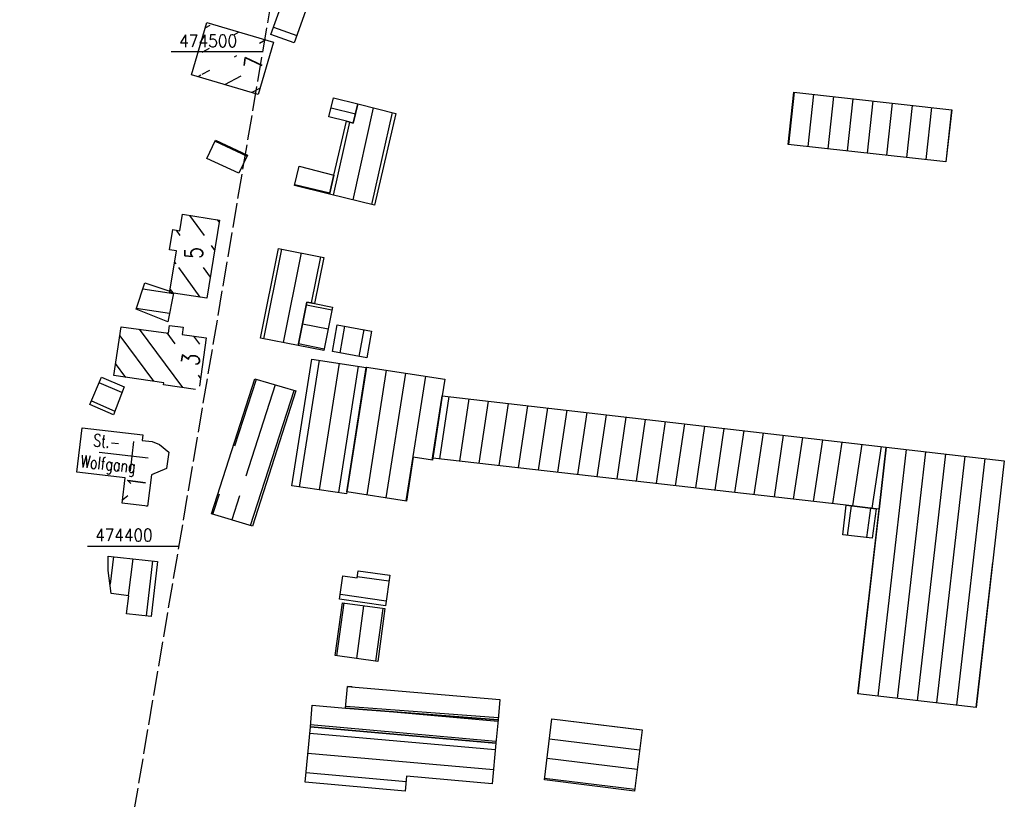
# Model space of a CAD drawing. Extents: x 510563 to 513920, y 467229 to 478797.
# Tile 49 of 67: x 512050 to 512249, y 474349 to 474507. Entities that reach past the tile are written whole.
import ezdxf

# ---------------------------------------------------------------- set-up
doc = ezdxf.new("R2010")
doc.units = 0
doc.header["$LTSCALE"] = 10
doc.header["$MEASUREMENT"] = 0
doc.linetypes.add('LT00', pattern=[0])
doc.linetypes.add('LT14', pattern=[0.6, 0.5, -0.1])
doc.layers.add('-BLATT_91-RAND', color=7, linetype='LT14', plot=False)
for name, color, linetype in [('DFK_BEB_SCHR', 254, 'LT00'), ('DFK_BEBAUUNG', 250, 'LT00'), ('V91_RASTER', 250, 'LT00')]:
    doc.layers.add(name, color=color, linetype=linetype)
doc.styles.get("Standard").update_dxf_attribs({"font": 'romans.shx'})

msp = doc.modelspace()

# ---------------------------------------------------------------- linework, layer by layer
at = {"layer": '-BLATT_91-RAND'}
msp.add_lwpolyline([(511838.11, 474679.99), (511714.55, 473950.38), (511997.52, 473902.46), (512121.08, 474632.07), (511838.11, 474679.99)], dxfattribs=at)
at = {"layer": 'DFK_BEB_SCHR'}
for p, q in [((512087.97, 474505.37), (512087.11, 474504.9)), ((512100.88, 474505), (512105.59, 474503.31)), ((512092.96, 474503.53), (512093.94, 474504.06)), ((512099.36, 474502.46), (512098.04, 474501.73)), ((512086.44, 474499.99), (512087.94, 474500.8)), ((512093.4, 474499.22), (512092.93, 474498.96)), ((512086.21, 474495.31), (512085.62, 474494.99)), ((512087.91, 474496.24), (512086.41, 474495.42)), ((512091.04, 474493.39), (512094.33, 474495.17)), ((512098.17, 474492.7), (512096.47, 474491.78)), ((512206.21, 474491.89), (512205.03, 474481.3)), ((512209.01, 474480.86), (512210.19, 474491.44)), ((512214.16, 474490.99), (512212.99, 474480.42)), ((512216.96, 474479.98), (512218.14, 474490.55)), ((512112.54, 474488.72), (512117.45, 474487.5)), ((512121.06, 474488.73), (512116.9, 474470.09)), ((512222.11, 474490.1), (512220.94, 474479.54)), ((512224.91, 474479.1), (512226.09, 474489.65)), ((512230.06, 474489.2), (512228.89, 474478.66)), ((512232.86, 474478.22), (512234.04, 474488.75)), ((512238.01, 474488.31), (512236.84, 474477.78)), ((512120.78, 474469.13), (512124.94, 474487.76)), ((512113.01, 474471.06), (512116.31, 474485.8)), ((512089.05, 474481.96), (512095.53, 474478.9)), ((512112.27, 474471.42), (512105.19, 474473.13)), ((512086.9, 474462.86), (512083.94, 474466.95)), ((512089.52, 474466.07), (512089.86, 474465.59)), ((512081.18, 474463.94), (512081.96, 474462.86)), ((512088.97, 474460), (512088.37, 474460.83)), ((512098.92, 474441.98), (512102.57, 474460.13)), ((512106.49, 474459.35), (512102.85, 474441.21)), ((512108.54, 474449.23), (512110.42, 474458.56)), ((512081.17, 474457.14), (512080.89, 474457.53)), ((512086.06, 474450.39), (512081.72, 474456.38)), ((512086.66, 474456.38), (512088.08, 474454.42)), ((512080.65, 474451.06), (512074.42, 474452.01)), ((512079.99, 474451.95), (512080.5, 474451.24)), ((512107.53, 474448.84), (512112.69, 474447.82)), ((512073.13, 474448.16), (512079.86, 474447.14)), ((512111.92, 474443.89), (512106.74, 474444.92)), ((512115.26, 474444.53), (512114.28, 474439.11)), ((512069.77, 474442.59), (512076.58, 474433.38)), ((512082.51, 474432.1), (512073.79, 474443.89)), ((512079.29, 474443.18), (512080.93, 474440.96)), ((512085.96, 474440.88), (512084.76, 474442.5)), ((512118.21, 474438.41), (512119.19, 474443.82)), ((512105.96, 474441), (512111.14, 474439.97)), ((512071.03, 474434.16), (512068.93, 474437)), ((512106.16, 474411.98), (512110.18, 474437.63)), ((512114.13, 474437.03), (512110.12, 474411.41)), ((512085.63, 474434.6), (512086.13, 474433.92)), ((512114.08, 474410.84), (512118.08, 474436.42)), ((512115.8, 474410.99), (512119.74, 474436.22)), ((512123.69, 474435.61), (512119.75, 474410.37)), ((512123.7, 474409.76), (512127.64, 474435.01)), ((512070.21, 474431.09), (512065.62, 474433.07)), ((512093.06, 474420.32), (512097.41, 474433.79)), ((512101.24, 474432.65), (512095.29, 474414.2)), ((512131.6, 474434.4), (512127.66, 474409.15)), ((512096.26, 474404.17), (512105.07, 474431.5)), ((512064.04, 474429.4), (512068.81, 474427.33)), ((512133, 474417.43), (512134.88, 474429.52)), ((512134.5, 474417.67), (512136.39, 474430.27)), ((512140.37, 474429.81), (512138.48, 474417.22)), ((512142.45, 474416.77), (512144.34, 474429.35)), ((512148.32, 474428.89), (512146.43, 474416.31)), ((512150.41, 474415.86), (512152.29, 474428.43)), ((512156.27, 474427.97), (512154.39, 474415.41)), ((512158.36, 474414.96), (512160.25, 474427.51)), ((512164.22, 474427.05), (512162.34, 474414.5)), ((512166.32, 474414.05), (512168.2, 474426.59)), ((512172.17, 474426.13), (512170.29, 474413.6)), ((512174.27, 474413.14), (512176.15, 474425.67)), ((512180.12, 474425.22), (512178.25, 474412.69)), ((512182.22, 474412.24), (512184.1, 474424.76)), ((512188.08, 474424.3), (512186.2, 474411.79)), ((512190.18, 474411.33), (512192.05, 474423.84)), ((512196.03, 474423.38), (512194.15, 474410.88)), ((512198.13, 474410.43), (512200, 474422.92)), ((512203.98, 474422.46), (512202.11, 474409.97)), ((512206.08, 474409.52), (512207.96, 474422)), ((512211.93, 474421.54), (512210.06, 474409.07)), ((512214.04, 474408.61), (512215.91, 474421.08)), ((512219.88, 474420.62), (512218.01, 474408.15)), ((512219.13, 474370.1), (512224.87, 474420.04)), ((512221.99, 474407.68), (512223.86, 474420.16)), ((512228.84, 474419.58), (512223.1, 474369.65)), ((512227.08, 474369.2), (512232.81, 474419.12)), ((512236.79, 474418.67), (512231.05, 474368.74)), ((512235.02, 474368.29), (512240.76, 474418.21)), ((512244.74, 474417.75), (512239, 474367.84)), ((512071.43, 474410.22), (512070.38, 474409.39)), ((512088.61, 474406.49), (512089.93, 474410.59)), ((512093.99, 474410.17), (512092.44, 474405.33)), ((512075.22, 474408.13), (512075.4, 474408.27)), ((512217.72, 474408.19), (512216.94, 474402.19)), ((512220.91, 474401.73), (512221.69, 474407.72)), ((512068.49, 474397.89), (512067.83, 474392.31)), ((512071.58, 474390), (512072.47, 474397.47)), ((512076.44, 474397.04), (512075.12, 474385.9)), ((512242.97, 474367.38), (512246.35, 474396.77)), ((512124.21, 474392.92), (512117.83, 474393.82)), ((512114.4, 474390.27), (512123.67, 474388.96)), ((512113.68, 474377.83), (512115.15, 474388.52)), ((512119.11, 474387.97), (512117.64, 474377.29)), ((512121.61, 474376.75), (512123.07, 474387.43)), ((512116.82, 474371.54), (512115.85, 474371.61)), ((512115.48, 474367.63), (512146.34, 474365.31)), ((512146.27, 474364.55), (512120.61, 474366.83)), ((512175.41, 474362.75), (512157.18, 474364.99)), ((512108.37, 474363.9), (512145.86, 474360.57)), ((512145.7, 474358.8), (512108.2, 474362.08)), ((512156.69, 474361.02), (512174.92, 474358.78)), ((512107.84, 474358.1), (512145.35, 474354.81)), ((512174.43, 474354.81), (512156.2, 474357.05)), ((512127.69, 474352.35), (512107.48, 474354.12)), ((512155.71, 474353.08), (512173.95, 474350.84))]:
    msp.add_line(p, q, dxfattribs=at)
at = {"layer": 'DFK_BEBAUUNG'}
for p, q in [((512072.58, 474421.22), (512071.89, 474415.26)), ((512065.62, 474419), (512075.54, 474417.86))]:
    msp.add_line(p, q, dxfattribs=at)
for points in [[(512105.06, 474501.82, 0), (512100.35, 474503.51, 0), (512102.63, 474509.9, 0), (512107.35, 474508.23, 0), (512105.06, 474501.82, 0)], [(512097.78, 474491.39, 0), (512084.28, 474495.39, 0), (512087.43, 474505.99, 0), (512100.9, 474502, 0), (512097.78, 474491.39, 0)], [(512113.04, 474490.72, 0), (512117.96, 474489.5, 0), (512116.98, 474485.63, 0), (512115.66, 474485.97, 0), (512112.08, 474486.9, 0), (512113.04, 474490.72, 0)], [(512238.06, 474488.3, 0), (512236.89, 474477.77, 0), (512204.95, 474481.31, 0), (512206.12, 474491.9, 0), (512238.06, 474488.3, 0)], [(512112.23, 474471.25, 0), (512113.09, 474475.1, 0), (512115.66, 474485.97, 0), (512116.98, 474485.63, 0), (512117.96, 474489.5, 0), (512125.65, 474487.58, 0), (512121.29, 474469, 0), (512112.23, 474471.25, 0)], [(512089.15, 474482.17, 0), (512095.63, 474479.11, 0), (512093.86, 474475.49, 0), (512087.43, 474478.48, 0), (512089.15, 474482.17, 0)], [(512112.23, 474471.25, 0), (512105.15, 474472.96, 0), (512106.04, 474476.91, 0), (512113.09, 474475.1, 0), (512112.23, 474471.25, 0)], [(512089.93, 474466, 0), (512087.4, 474450.18, 0), (512080.68, 474451.21, 0), (512079.89, 474451.33, 0), (512079.93, 474451.6, 0), (512081.25, 474459.76, 0), (512079.87, 474459.98, 0), (512080.53, 474464.05, 0), (512081.91, 474463.82, 0), (512082.46, 474467.19, 0), (512089.93, 474466, 0)], [(512098.22, 474442.12, 0), (512101.87, 474460.27, 0), (512111.07, 474458.43, 0), (512109.2, 474449.1, 0), (512107.64, 474449.41, 0), (512105.88, 474440.61, 0), (512098.22, 474442.12, 0)], [(512079.89, 474451.33, 0), (512080.68, 474451.21, 0), (512079.51, 474445.42, 0), (512073.07, 474447.98, 0), (512074.86, 474453.31, 0), (512079.93, 474451.6, 0), (512079.89, 474451.33, 0)], [(512107.64, 474449.41, 0), (512109.2, 474449.1, 0), (512112.8, 474448.39, 0), (512111.07, 474439.59, 0), (512105.88, 474440.61, 0), (512107.64, 474449.41, 0)], [(512068.56, 474434.51, 0), (512070.04, 474444.37, 0), (512079.67, 474443.13, 0), (512079.87, 474444.65, 0), (512082.58, 474444.3, 0), (512082.39, 474442.81, 0), (512087.26, 474442.18, 0), (512085.92, 474432.37, 0)], [(512112.81, 474439.38, 0), (512113.79, 474444.79, 0), (512120.72, 474443.54, 0), (512119.74, 474438.13, 0), (512112.81, 474439.38, 0)], [(512104.62, 474412.2, 0), (512108.64, 474437.87, 0), (512119.65, 474436.18, 0), (512115.72, 474411, 0), (512115.66, 474410.61, 0), (512104.62, 474412.2, 0)], [(512115.72, 474411, 0), (512119.65, 474436.18, 0), (512119.66, 474436.23, 0), (512135.52, 474433.8, 0), (512135.02, 474430.43, 0), (512133.13, 474417.83, 0), (512133.07, 474417.42, 0), (512129.11, 474418.02, 0), (512127.77, 474409.13, 0), (512115.72, 474411, 0)], [(512068.54, 474426.6, 0), (512063.73, 474428.68, 0), (512066.12, 474434.23, 0), (512070.65, 474432.27, 0), (512068.54, 474426.6, 0)], [(512085.08, 474431.73, 0), (512078.64, 474432.64, 0), (512078.7, 474433.08, 0), (512068.56, 474434.51, 0)], [(512088.32, 474406.58, 0), (512097.12, 474433.88, 0), (512105.38, 474431.41, 0), (512096.61, 474404.07, 0), (512088.32, 474406.58, 0)], [(512133.13, 474417.83, 0), (512135.02, 474430.43, 0), (512224.8, 474420.05, 0), (512223.36, 474407.52, 0), (512222.76, 474407.59, 0), (512216.71, 474408.31, 0), (512133.13, 474417.83, 0)], [(512075.38, 474408.11, 0), (512070.3, 474408.69, 0), (512070.89, 474413.86, 0), (512061.13, 474414.98, 0), (512062.16, 474423.95, 0), (512074.43, 474422.54, 0), (512074.32, 474421.36, 0), (512076.31, 474421.18, 0), (512077.79, 474420.57, 0), (512079.7, 474419.02, 0), (512079.26, 474415.72, 0), (512076.18, 474414.43, 0), (512075.38, 474408.11, 0)], [(512223.36, 474407.52, 0), (512224.8, 474420.05, 0), (512248.69, 474417.29, 0), (512243, 474367.38, 0), (512219.07, 474370.11, 0), (512223.36, 474407.52, 0)], [(512222.76, 474407.59, 0), (512221.98, 474401.61, 0), (512216, 474402.3, 0), (512216.71, 474408.31, 0), (512222.76, 474407.59, 0)], [(512077.43, 474396.94, 0), (512076.11, 474385.8, 0), (512071.17, 474386.31, 0), (512071.62, 474389.99, 0), (512068.07, 474390.42, 0), (512067.47, 474395.06, 0), (512067.47, 474398, 0), (512077.43, 474396.94, 0)], [(512118.01, 474395.02, 0), (512124.38, 474394.12, 0), (512123.53, 474387.97, 0), (512114.26, 474389.26, 0), (512114.9, 474394, 0), (512117.8, 474393.6, 0), (512118.01, 474395.02, 0)], [(512113.38, 474377.87, 0), (512114.85, 474388.56, 0), (512123.4, 474387.38, 0), (512121.95, 474376.7, 0), (512113.38, 474377.87, 0)], [(512146.3, 474364.9, 0), (512115.44, 474367.22, 0), (512115.85, 474371.62, 0), (512146.68, 474368.97, 0), (512146.3, 474364.9, 0)], [(512145.82, 474360.14, 0), (512108.33, 474363.47, 0), (512108.73, 474367.84, 0), (512115.44, 474367.22, 0), (512146.3, 474364.9, 0), (512145.82, 474360.14, 0)], [(512157.19, 474365.08, 0), (512175.42, 474362.84, 0), (512173.9, 474350.47, 0), (512155.67, 474352.74, 0), (512157.19, 474365.08, 0)], [(512127.52, 474350.47, 0), (512107.31, 474352.24, 0), (512108.33, 474363.47, 0), (512145.82, 474360.14, 0), (512145.09, 474351.92, 0), (512127.79, 474353.46, 0), (512127.52, 474350.47, 0)]]:
    msp.add_polyline3d(points, dxfattribs=at)
at = {"layer": 'V91_RASTER'}
for p, q in [((512098.71, 474500), (512080.21, 474500)), ((512063.28, 474400), (512081.78, 474400))]:
    msp.add_line(p, q, dxfattribs=at)

# ---------------------------------------------------------------- texts
at = {"layer": 'DFK_BEBAUUNG', "width": 0.75}
for s, height, rotation, p in [('7', 3.6, -277.288, (512098.49, 474496.45)), ('5', 3.6, -270.0003, (512086.57, 474458.18)), ('3', 3.6, -277.7729, (512085.76, 474436.4)), ('St.-', 2.5, 354.0784, (512064.31, 474420.22)), ('Wolfgang', 2.5, -5.9216, (512061.76, 474415.97)), ('1', 3.6, -277.5952, (512074.79, 474411.59))]:
    msp.add_text(s, height=height, rotation=rotation, dxfattribs=at).set_placement(p)
at = {"layer": 'V91_RASTER'}
for s, width, p in [(' 474500', 0.915, (512080.21, 474501)), (' 474400', 0.902, (512063.28, 474401))]:
    msp.add_text(s, height=2.5, rotation=0.001, dxfattribs=dict(at, width=width)).set_placement(p)

doc.saveas('drawing.dxf')
